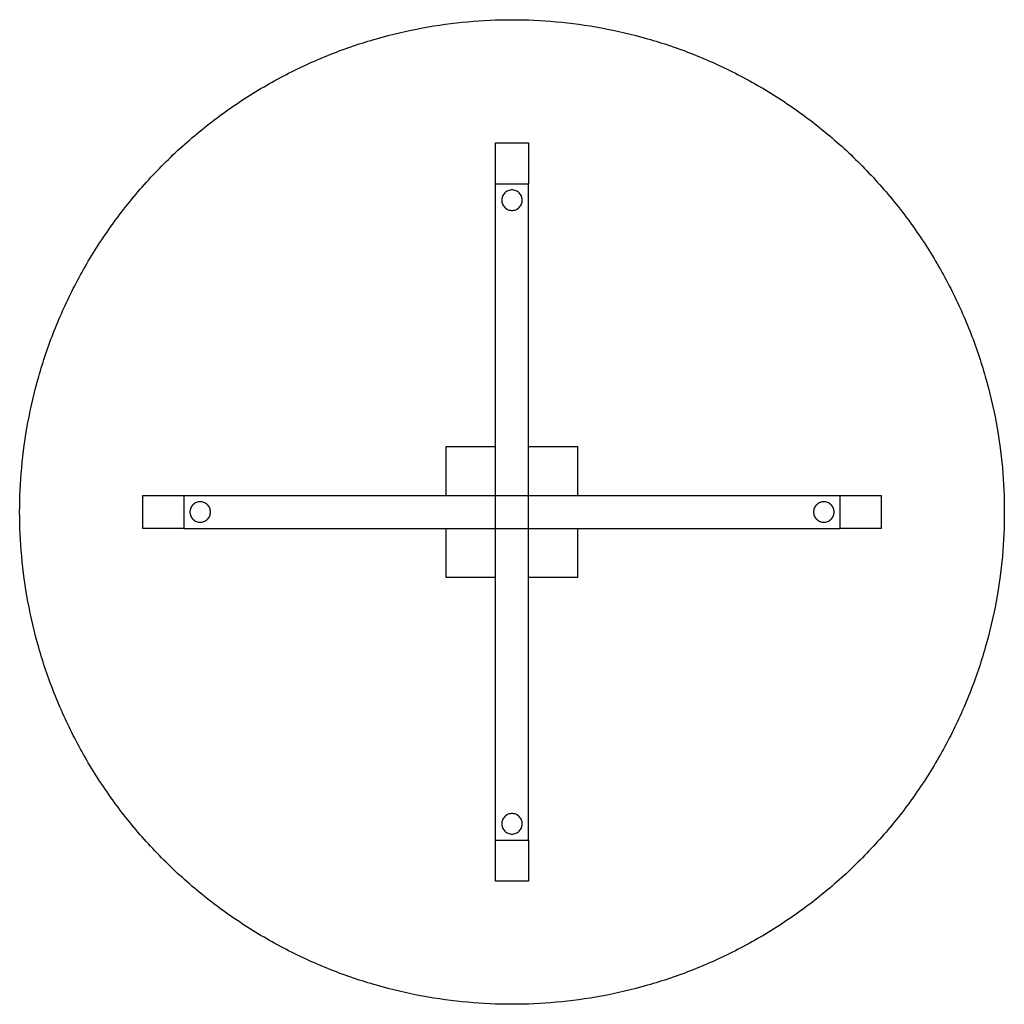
# Paper-space layout '_Back' of a CAD drawing. Header units: millimetres. Extents: x 6300 to 7500, y -2264 to -1064.
import ezdxf

# ---------------------------------------------------------------- set-up
doc = ezdxf.new("R2010")
doc.units = ezdxf.units.MM

psp = doc.layouts.new('_Back')

# ---------------------------------------------------------------- linework, layer by layer
at = {"color": 7, "linetype": 'Continuous', "lineweight": 25}
for p, q in [((6879.7, -1263.9), (6879.7, -1214.1)), ((6879.7, -1214.1), (6919.7, -1214.1)), ((6919.7, -1214.1), (6919.7, -1264.1)), ((6879.7, -1264.1), (6919.7, -1264.1)), ((6879.7, -2064.1), (6879.7, -1264.1)), ((6919.7, -2064.1), (6919.7, -1264.1)), ((6819.7, -1644.1), (6819.7, -1584.1)), ((6819.7, -1584.1), (6879.7, -1584.1)), ((6919.7, -1584.1), (6979.7, -1584.1)), ((6979.7, -1584.1), (6979.7, -1644.1)), ((6449.7, -1684.1), (6449.7, -1644.1)), ((6449.7, -1644.1), (6499.6, -1644.1)), ((6499.7, -1644.1), (7299.7, -1644.1)), ((6499.7, -1644.1), (6499.7, -1684.1)), ((7299.7, -1684.1), (7299.7, -1644.1)), ((7299.9, -1644.1), (7349.7, -1644.1)), ((7349.7, -1644.1), (7349.7, -1684.1)), ((6499.7, -1684.1), (6449.7, -1684.1)), ((6499.7, -1684.1), (7299.7, -1684.1)), ((6819.7, -1744.1), (6819.7, -1684.1)), ((6979.7, -1684.1), (6979.7, -1744.1)), ((7349.7, -1684.1), (7299.7, -1684.1)), ((6879.7, -1744.1), (6819.7, -1744.1)), ((6979.7, -1744.1), (6919.7, -1744.1)), ((6879.7, -2064.1), (6919.7, -2064.1)), ((6879.7, -2114.1), (6879.7, -2064.3)), ((6919.7, -2064.1), (6919.7, -2114.1)), ((6919.7, -2114.1), (6879.7, -2114.1))]:
    psp.add_line(p, q, dxfattribs=at)
for points, knots in [([(6299.7, -1664.1), (6299.7, -1646.4), (6300.5, -1628.4), (6303.8, -1592), (6306.3, -1573.5), (6313.2, -1536.4), (6317.6, -1517.7), (6328.2, -1480.4), (6334.6, -1461.7), (6349.2, -1424.8), (6357.5, -1406.5), (6376.1, -1370.6), (6386.3, -1352.9), (6408.8, -1318.6), (6420.9, -1302), (6446.9, -1269.9), (6460.8, -1254.5), (6490.1, -1225.2), (6505.5, -1211.3), (6537.6, -1185.3), (6554.3, -1173.1), (6588.6, -1150.7), (6606.2, -1140.4), (6642.1, -1121.9), (6660.4, -1113.6), (6697.3, -1098.9), (6716, -1092.6), (6753.3, -1081.9), (6772, -1077.6), (6809.1, -1070.7), (6827.6, -1068.2), (6864.1, -1064.9), (6882.1, -1064.1), (6917.4, -1064.1), (6935.4, -1064.9), (6971.9, -1068.2), (6990.3, -1070.7), (7027.5, -1077.6), (7046.2, -1081.9), (7083.5, -1092.6), (7102.1, -1098.9), (7139.1, -1113.6), (7157.4, -1121.9), (7193.3, -1140.4), (7210.9, -1150.7), (7245.2, -1173.1), (7261.9, -1185.3), (7294, -1211.3), (7309.4, -1225.2), (7338.6, -1254.5), (7352.5, -1269.9), (7378.6, -1302), (7390.7, -1318.6), (7413.1, -1352.9), (7423.4, -1370.6), (7442, -1406.5), (7450.3, -1424.8), (7464.9, -1461.7), (7471.2, -1480.4), (7481.9, -1517.7), (7486.3, -1536.4), (7493.2, -1573.5), (7495.7, -1592), (7499, -1628.4), (7499.7, -1646.4), (7499.7, -1664.1)], [0, 0, 0, 0, 0.03125, 0.03125, 0.0625, 0.0625, 0.09375, 0.09375, 0.125, 0.125, 0.15625, 0.15625, 0.1875, 0.1875, 0.21875, 0.21875, 0.25, 0.25, 0.28125, 0.28125, 0.3125, 0.3125, 0.34375, 0.34375, 0.375, 0.375, 0.40625, 0.40625, 0.4375, 0.4375, 0.46875, 0.46875, 0.5, 0.5, 0.53125, 0.53125, 0.5625, 0.5625, 0.59375, 0.59375, 0.625, 0.625, 0.65625, 0.65625, 0.6875, 0.6875, 0.71875, 0.71875, 0.75, 0.75, 0.78125, 0.78125, 0.8125, 0.8125, 0.84375, 0.84375, 0.875, 0.875, 0.90625, 0.90625, 0.9375, 0.9375, 0.96875, 0.96875, 1, 1, 1, 1]), ([(6912.2, -1284.1), (6912.2, -1283.4), (6912.2, -1282.6), (6911.9, -1281.1), (6911.7, -1280.3), (6911.1, -1278.7), (6910.7, -1278), (6909.7, -1276.6), (6909.2, -1275.9), (6908, -1274.7), (6907.3, -1274.1), (6905.9, -1273.2), (6905.1, -1272.8), (6903.6, -1272.2), (6902.8, -1272), (6901.2, -1271.7), (6900.5, -1271.6), (6899, -1271.6), (6898.2, -1271.7), (6896.7, -1272), (6895.9, -1272.2), (6894.4, -1272.8), (6893.6, -1273.2), (6892.2, -1274.1), (6891.5, -1274.7), (6890.3, -1275.9), (6889.7, -1276.6), (6888.8, -1278), (6888.4, -1278.7), (6887.8, -1280.3), (6887.6, -1281.1), (6887.3, -1282.6), (6887.2, -1283.4), (6887.2, -1284.1)], [0, 0, 0, 0, 0.0625, 0.0625, 0.125, 0.125, 0.1875, 0.1875, 0.25, 0.25, 0.3125, 0.3125, 0.375, 0.375, 0.4375, 0.4375, 0.5, 0.5, 0.5625, 0.5625, 0.625, 0.625, 0.6875, 0.6875, 0.75, 0.75, 0.8125, 0.8125, 0.875, 0.875, 0.9375, 0.9375, 1, 1, 1, 1]), ([(6887.2, -1284.1), (6887.2, -1284.9), (6887.3, -1285.6), (6887.6, -1287.2), (6887.8, -1288), (6888.4, -1289.5), (6888.8, -1290.2), (6889.7, -1291.7), (6890.3, -1292.3), (6891.5, -1293.6), (6892.2, -1294.1), (6893.6, -1295), (6894.4, -1295.4), (6895.9, -1296), (6896.7, -1296.3), (6898.2, -1296.6), (6899, -1296.6), (6900.5, -1296.6), (6901.2, -1296.6), (6902.8, -1296.3), (6903.6, -1296), (6905.1, -1295.4), (6905.9, -1295), (6907.3, -1294.1), (6908, -1293.6), (6909.2, -1292.3), (6909.7, -1291.7), (6910.7, -1290.2), (6911.1, -1289.5), (6911.7, -1288), (6911.9, -1287.2), (6912.2, -1285.6), (6912.2, -1284.9), (6912.2, -1284.1)], [0, 0, 0, 0, 0.0625, 0.0625, 0.125, 0.125, 0.1875, 0.1875, 0.25, 0.25, 0.3125, 0.3125, 0.375, 0.375, 0.4375, 0.4375, 0.5, 0.5, 0.5625, 0.5625, 0.625, 0.625, 0.6875, 0.6875, 0.75, 0.75, 0.8125, 0.8125, 0.875, 0.875, 0.9375, 0.9375, 1, 1, 1, 1]), ([(6519.7, -1651.6), (6519, -1651.6), (6518.2, -1651.7), (6516.7, -1652), (6515.9, -1652.2), (6514.4, -1652.8), (6513.6, -1653.2), (6512.2, -1654.1), (6511.5, -1654.7), (6510.3, -1655.9), (6509.7, -1656.6), (6508.8, -1658), (6508.4, -1658.7), (6507.8, -1660.3), (6507.6, -1661.1), (6507.3, -1662.6), (6507.2, -1663.4), (6507.2, -1664.9), (6507.3, -1665.6), (6507.6, -1667.2), (6507.8, -1668), (6508.4, -1669.5), (6508.8, -1670.2), (6509.7, -1671.7), (6510.3, -1672.3), (6511.5, -1673.6), (6512.2, -1674.1), (6513.6, -1675), (6514.4, -1675.4), (6515.9, -1676), (6516.7, -1676.3), (6518.2, -1676.6), (6519, -1676.6), (6519.7, -1676.6)], [0, 0, 0, 0, 0.0625, 0.0625, 0.125, 0.125, 0.1875, 0.1875, 0.25, 0.25, 0.3125, 0.3125, 0.375, 0.375, 0.4375, 0.4375, 0.5, 0.5, 0.5625, 0.5625, 0.625, 0.625, 0.6875, 0.6875, 0.75, 0.75, 0.8125, 0.8125, 0.875, 0.875, 0.9375, 0.9375, 1, 1, 1, 1]), ([(6519.7, -1676.6), (6520.5, -1676.6), (6521.2, -1676.6), (6522.8, -1676.3), (6523.6, -1676), (6525.1, -1675.4), (6525.9, -1675), (6527.3, -1674.1), (6528, -1673.6), (6529.2, -1672.3), (6529.7, -1671.7), (6530.7, -1670.2), (6531.1, -1669.5), (6531.7, -1668), (6531.9, -1667.2), (6532.2, -1665.6), (6532.2, -1664.9), (6532.2, -1663.4), (6532.2, -1662.6), (6531.9, -1661.1), (6531.7, -1660.3), (6531.1, -1658.7), (6530.7, -1658), (6529.7, -1656.6), (6529.2, -1655.9), (6528, -1654.7), (6527.3, -1654.1), (6525.9, -1653.2), (6525.1, -1652.8), (6523.6, -1652.2), (6522.8, -1652), (6521.2, -1651.7), (6520.5, -1651.6), (6519.7, -1651.6)], [0, 0, 0, 0, 0.0625, 0.0625, 0.125, 0.125, 0.1875, 0.1875, 0.25, 0.25, 0.3125, 0.3125, 0.375, 0.375, 0.4375, 0.4375, 0.5, 0.5, 0.5625, 0.5625, 0.625, 0.625, 0.6875, 0.6875, 0.75, 0.75, 0.8125, 0.8125, 0.875, 0.875, 0.9375, 0.9375, 1, 1, 1, 1]), ([(7279.7, -1651.6), (7279, -1651.6), (7278.2, -1651.7), (7276.7, -1652), (7275.9, -1652.2), (7274.4, -1652.8), (7273.6, -1653.2), (7272.2, -1654.1), (7271.5, -1654.7), (7270.3, -1655.9), (7269.7, -1656.6), (7268.8, -1658), (7268.4, -1658.7), (7267.8, -1660.3), (7267.6, -1661.1), (7267.3, -1662.6), (7267.2, -1663.4), (7267.2, -1664.9), (7267.3, -1665.6), (7267.6, -1667.2), (7267.8, -1668), (7268.4, -1669.5), (7268.8, -1670.2), (7269.7, -1671.7), (7270.3, -1672.3), (7271.5, -1673.6), (7272.2, -1674.1), (7273.6, -1675), (7274.4, -1675.4), (7275.9, -1676), (7276.7, -1676.3), (7278.2, -1676.6), (7279, -1676.6), (7279.7, -1676.6)], [0, 0, 0, 0, 0.0625, 0.0625, 0.125, 0.125, 0.1875, 0.1875, 0.25, 0.25, 0.3125, 0.3125, 0.375, 0.375, 0.4375, 0.4375, 0.5, 0.5, 0.5625, 0.5625, 0.625, 0.625, 0.6875, 0.6875, 0.75, 0.75, 0.8125, 0.8125, 0.875, 0.875, 0.9375, 0.9375, 1, 1, 1, 1]), ([(7279.7, -1676.6), (7280.5, -1676.6), (7281.2, -1676.6), (7282.8, -1676.3), (7283.6, -1676), (7285.1, -1675.4), (7285.9, -1675), (7287.3, -1674.1), (7288, -1673.6), (7289.2, -1672.3), (7289.7, -1671.7), (7290.7, -1670.2), (7291.1, -1669.5), (7291.7, -1668), (7291.9, -1667.2), (7292.2, -1665.6), (7292.2, -1664.9), (7292.2, -1663.4), (7292.2, -1662.6), (7291.9, -1661.1), (7291.7, -1660.3), (7291.1, -1658.7), (7290.7, -1658), (7289.7, -1656.6), (7289.2, -1655.9), (7288, -1654.7), (7287.3, -1654.1), (7285.9, -1653.2), (7285.1, -1652.8), (7283.6, -1652.2), (7282.8, -1652), (7281.2, -1651.7), (7280.5, -1651.6), (7279.7, -1651.6)], [0, 0, 0, 0, 0.0625, 0.0625, 0.125, 0.125, 0.1875, 0.1875, 0.25, 0.25, 0.3125, 0.3125, 0.375, 0.375, 0.4375, 0.4375, 0.5, 0.5, 0.5625, 0.5625, 0.625, 0.625, 0.6875, 0.6875, 0.75, 0.75, 0.8125, 0.8125, 0.875, 0.875, 0.9375, 0.9375, 1, 1, 1, 1]), ([(7499.7, -1664.1), (7499.7, -1681.8), (7499, -1699.8), (7495.7, -1736.3), (7493.2, -1754.7), (7486.3, -1791.9), (7481.9, -1810.6), (7471.2, -1847.9), (7464.9, -1866.5), (7450.3, -1903.4), (7442, -1921.7), (7423.4, -1957.7), (7413.1, -1975.3), (7390.7, -2009.6), (7378.6, -2026.3), (7352.5, -2058.3), (7338.6, -2073.7), (7309.4, -2103), (7294, -2116.9), (7261.9, -2143), (7245.2, -2155.1), (7210.9, -2177.5), (7193.3, -2187.8), (7157.4, -2206.4), (7139.1, -2214.7), (7102.1, -2229.3), (7083.5, -2235.6), (7046.2, -2246.3), (7027.5, -2250.7), (6990.3, -2257.5), (6971.9, -2260), (6935.4, -2263.3), (6917.4, -2264.1), (6882.1, -2264.1), (6864.1, -2263.3), (6827.6, -2260), (6809.1, -2257.5), (6772, -2250.7), (6753.3, -2246.3), (6716, -2235.6), (6697.3, -2229.3), (6660.4, -2214.7), (6642.1, -2206.4), (6606.2, -2187.8), (6588.6, -2177.5), (6554.3, -2155.1), (6537.6, -2143), (6505.5, -2116.9), (6490.1, -2103), (6460.8, -2073.7), (6446.9, -2058.3), (6420.9, -2026.3), (6408.8, -2009.6), (6386.3, -1975.3), (6376.1, -1957.7), (6357.5, -1921.7), (6349.2, -1903.4), (6334.6, -1866.5), (6328.2, -1847.9), (6317.6, -1810.6), (6313.2, -1791.9), (6306.3, -1754.7), (6303.8, -1736.3), (6300.5, -1699.8), (6299.7, -1681.8), (6299.7, -1664.1)], [0, 0, 0, 0, 0.03125, 0.03125, 0.0625, 0.0625, 0.09375, 0.09375, 0.125, 0.125, 0.15625, 0.15625, 0.1875, 0.1875, 0.21875, 0.21875, 0.25, 0.25, 0.28125, 0.28125, 0.3125, 0.3125, 0.34375, 0.34375, 0.375, 0.375, 0.40625, 0.40625, 0.4375, 0.4375, 0.46875, 0.46875, 0.5, 0.5, 0.53125, 0.53125, 0.5625, 0.5625, 0.59375, 0.59375, 0.625, 0.625, 0.65625, 0.65625, 0.6875, 0.6875, 0.71875, 0.71875, 0.75, 0.75, 0.78125, 0.78125, 0.8125, 0.8125, 0.84375, 0.84375, 0.875, 0.875, 0.90625, 0.90625, 0.9375, 0.9375, 0.96875, 0.96875, 1, 1, 1, 1]), ([(6912.2, -2044.1), (6912.2, -2043.4), (6912.2, -2042.6), (6911.9, -2041.1), (6911.7, -2040.3), (6911.1, -2038.7), (6910.7, -2038), (6909.7, -2036.6), (6909.2, -2035.9), (6908, -2034.7), (6907.3, -2034.1), (6905.9, -2033.2), (6905.1, -2032.8), (6903.6, -2032.2), (6902.8, -2032), (6901.2, -2031.7), (6900.5, -2031.6), (6899, -2031.6), (6898.2, -2031.7), (6896.7, -2032), (6895.9, -2032.2), (6894.4, -2032.8), (6893.6, -2033.2), (6892.2, -2034.1), (6891.5, -2034.7), (6890.3, -2035.9), (6889.7, -2036.6), (6888.8, -2038), (6888.4, -2038.7), (6887.8, -2040.3), (6887.6, -2041.1), (6887.3, -2042.6), (6887.2, -2043.4), (6887.2, -2044.1)], [0, 0, 0, 0, 0.0625, 0.0625, 0.125, 0.125, 0.1875, 0.1875, 0.25, 0.25, 0.3125, 0.3125, 0.375, 0.375, 0.4375, 0.4375, 0.5, 0.5, 0.5625, 0.5625, 0.625, 0.625, 0.6875, 0.6875, 0.75, 0.75, 0.8125, 0.8125, 0.875, 0.875, 0.9375, 0.9375, 1, 1, 1, 1]), ([(6887.2, -2044.1), (6887.2, -2044.9), (6887.3, -2045.6), (6887.6, -2047.2), (6887.8, -2048), (6888.4, -2049.5), (6888.8, -2050.2), (6889.7, -2051.7), (6890.3, -2052.3), (6891.5, -2053.6), (6892.2, -2054.1), (6893.6, -2055), (6894.4, -2055.4), (6895.9, -2056), (6896.7, -2056.3), (6898.2, -2056.6), (6899, -2056.6), (6900.5, -2056.6), (6901.2, -2056.6), (6902.8, -2056.3), (6903.6, -2056), (6905.1, -2055.4), (6905.9, -2055), (6907.3, -2054.1), (6908, -2053.6), (6909.2, -2052.3), (6909.7, -2051.7), (6910.7, -2050.2), (6911.1, -2049.5), (6911.7, -2048), (6911.9, -2047.2), (6912.2, -2045.6), (6912.2, -2044.9), (6912.2, -2044.1)], [0, 0, 0, 0, 0.0625, 0.0625, 0.125, 0.125, 0.1875, 0.1875, 0.25, 0.25, 0.3125, 0.3125, 0.375, 0.375, 0.4375, 0.4375, 0.5, 0.5, 0.5625, 0.5625, 0.625, 0.625, 0.6875, 0.6875, 0.75, 0.75, 0.8125, 0.8125, 0.875, 0.875, 0.9375, 0.9375, 1, 1, 1, 1])]:
    psp.add_open_spline(points, degree=3, knots=knots, dxfattribs=at)

doc.saveas('drawing.dxf')
